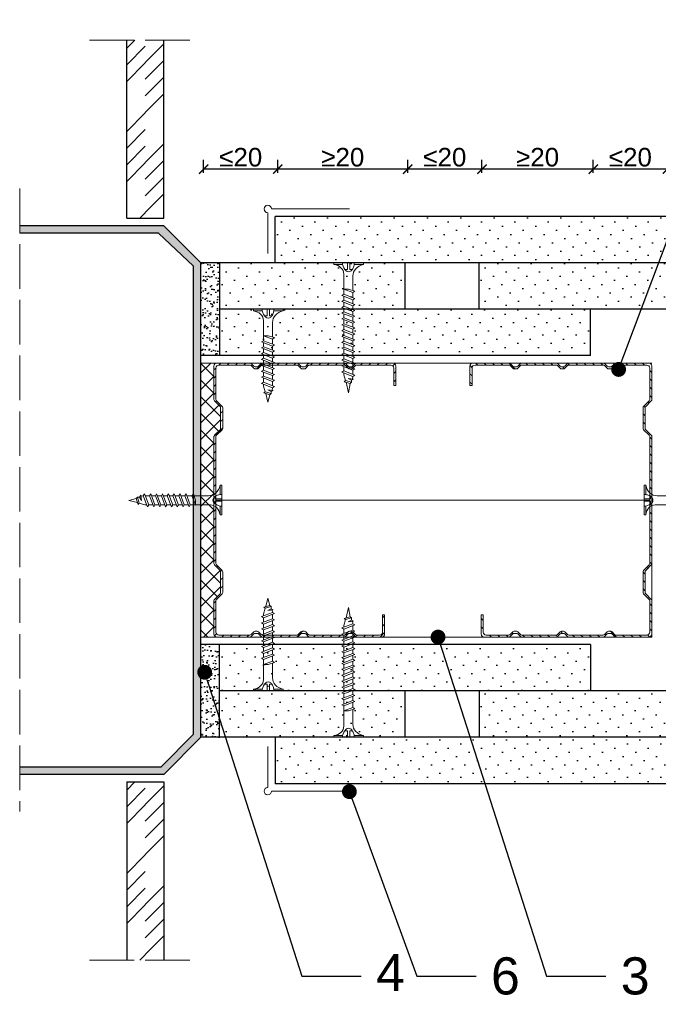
# Model space of a CAD drawing. Header units: millimetres. Extents: x 1801 to 2634, y 1067 to 1915.
# Tile 4 of 7: x 2311 to 2484, y 1201 to 1466. Entities that reach past the tile are written whole.
import ezdxf
from ezdxf import colors
from ezdxf.entities.mleader import LeaderData, LeaderLine
from ezdxf.math import Vec2, Vec3

# ---------------------------------------------------------------- set-up
doc = ezdxf.new("R2010")
doc.units = ezdxf.units.MM
doc.linetypes.add('ACAD_ISO02W100', pattern=[15, 12, -3])
for name, color, linetype, lineweight in [('_ISOVER WELNA', 7, 'BATTING', 9), ('_RIGIPS AKCESORIA', 7, 'Continuous', 18), ('_RIGIPS G-K', 7, 'Continuous', 25), ('_RIGIPS PROFIL', 7, 'Continuous', 18), ('KRESKOWANIE', 7, 'Continuous', 9), ('OPISY', 7, 'Continuous', 9), ('PRZERYWANA', 7, 'ACAD_ISO02W100', 9), ('WYMIARY', 7, 'Continuous', 25)]:
    doc.layers.add(name, color=color, linetype=linetype, lineweight=lineweight)
doc.styles.get("Standard").update_dxf_attribs({"font": 'arial.ttf'})
doc.linetypes.add('BATTING', pattern='A,0.00254,-2.54,[134,ltypeshp.shx,S=2.54,R=0,X=-2.54,Y=0],-5.08,[134,ltypeshp.shx,S=2.54,R=180,X=2.54,Y=0],-2.54', length=10.16254)
doc.dimstyles.new('ISO-25', dxfattribs={"dimtxt": 5, "dimasz": 2.5, "dimexe": 2.5, "dimexo": 0.625, "dimtad": 1, "dimtxsty": 'Standard', "dimblk": 'ARCHTICK', "dimcen": 2.5, "dimadec": 0, "dimazin": 0, "dimtfac": 1, "dimtmove": 0, "dimatfit": 3, "dimfxl": 1, "dimfxlon": 1, "dimarcsym": 0})

# ---------------------------------------------------------------- blocks, each defined once
blk = doc.blocks.new('CW 75 ULTRASTIL')
h = blk.add_hatch()
h.set_pattern_fill('ANSI31', color=256, scale=0.5, style=0)
h.paths.add_polyline_path([(106.07, 103.31, -0.414214), (106.87, 104.11), (115.19, 104.11, -0.198912), (115.55, 103.96), (116.25, 103.25, 0.198912), (116.61, 103.11), (117.19, 103.11, 0.198912), (117.55, 103.25), (118.25, 103.96, -0.198912), (118.61, 104.11), (127.89, 104.11, -0.198912), (128.25, 103.96), (128.95, 103.25, 0.198912), (129.31, 103.11), (129.89, 103.11, 0.198912), (130.25, 103.25), (130.95, 103.96, -0.198912), (131.31, 104.11), (140.59, 104.11, -0.198912), (140.95, 103.96), (141.65, 103.25, 0.198912), (142.01, 103.11), (142.59, 103.11, 0.198912), (142.95, 103.25), (143.65, 103.96, -0.198912), (144.01, 104.11), (153.17, 104.11, -0.414214), (153.97, 103.31), (153.97, 98.66), (154.52, 98.66), (154.52, 103.86, 0.414214), (153.72, 104.66), (144.01, 104.66, 0.198912), (143.65, 104.51), (142.95, 103.8, -0.198912), (142.59, 103.66), (142.01, 103.66, -0.198912), (141.65, 103.8), (140.95, 104.51, 0.198912), (140.59, 104.66), (131.31, 104.66, 0.198912), (130.95, 104.51), (130.25, 103.8, -0.198912), (129.89, 103.66), (129.31, 103.66, -0.198912), (128.95, 103.8), (128.25, 104.51, 0.198912), (127.89, 104.66), (118.61, 104.66, 0.198912), (118.25, 104.51), (117.55, 103.8, -0.198912), (117.19, 103.66), (116.61, 103.66, -0.198912), (116.25, 103.8), (115.55, 104.51, 0.198912), (115.19, 104.66), (106.32, 104.66, 0.414214), (105.52, 103.86), (105.52, 94.86, 0.198912), (105.67, 94.51), (107.17, 93, -0.198912), (107.32, 92.65), (107.32, 87.06, -0.198912), (107.17, 86.71), (105.67, 85.2, 0.198912), (105.52, 84.85), (105.52, 50.66, 0.198912), (105.67, 50.31), (107.17, 48.8, -0.198912), (107.32, 48.45), (107.32, 42.86, -0.198912), (107.17, 42.51), (105.67, 41, 0.198912), (105.52, 40.65), (105.52, 31.66, 0.414214), (106.32, 30.86), (115.19, 30.86, 0.198912), (115.55, 31), (116.25, 31.71, -0.198912), (116.61, 31.86), (117.19, 31.86, -0.198912), (117.55, 31.71), (118.25, 31, 0.198912), (118.61, 30.86), (127.89, 30.86, 0.198912), (128.25, 31), (128.95, 31.71, -0.198912), (129.31, 31.86), (129.89, 31.86, -0.198912), (130.25, 31.71), (130.95, 31, 0.198912), (131.31, 30.86), (140.59, 30.86, 0.198912), (140.95, 31), (141.65, 31.71, -0.198912), (142.01, 31.86), (142.59, 31.86, -0.198912), (142.95, 31.71), (143.65, 31, 0.198912), (144.01, 30.86), (150.72, 30.86, 0.414214), (151.52, 31.66), (151.52, 36.86), (150.97, 36.86), (150.97, 32.21, -0.414214), (150.17, 31.41), (144.01, 31.41, -0.198912), (143.65, 31.55), (142.95, 32.26, 0.198912), (142.59, 32.41), (142.01, 32.41, 0.198912), (141.65, 32.26), (140.95, 31.55, -0.198912), (140.59, 31.41), (131.31, 31.41, -0.198912), (130.95, 31.55), (130.25, 32.26, 0.198912), (129.89, 32.41), (129.31, 32.41, 0.198912), (128.95, 32.26), (128.25, 31.55, -0.198912), (127.89, 31.41), (118.61, 31.41, -0.198912), (118.25, 31.55), (117.55, 32.26, 0.198912), (117.19, 32.41), (116.61, 32.41, 0.198912), (116.25, 32.26), (115.55, 31.55, -0.198912), (115.19, 31.41), (106.87, 31.41, -0.414214), (106.07, 32.21), (106.07, 40.65, -0.198912), (106.22, 41), (107.72, 42.51, 0.198912), (107.87, 42.86), (107.87, 48.45, 0.198912), (107.72, 48.8), (106.22, 50.31, -0.198912), (106.07, 50.66), (106.07, 84.85, -0.198912), (106.22, 85.2), (107.72, 86.71, 0.198912), (107.87, 87.06), (107.87, 92.65, 0.198912), (107.72, 93), (106.22, 94.51, -0.198912), (106.07, 94.86)])
at = {"layer": '_RIGIPS PROFIL'}
for p, q in [((105.52, 103.86), (105.52, 94.86)), ((115.19, 104.66), (106.32, 104.66)), ((115.19, 104.11), (106.87, 104.11)), ((115.55, 104.51), (116.25, 103.8)), ((115.55, 103.96), (116.25, 103.25)), ((117.19, 103.66), (116.61, 103.66)), ((118.25, 104.51), (117.55, 103.8)), ((118.25, 103.96), (117.55, 103.25)), ((127.89, 104.66), (118.61, 104.66)), ((127.89, 104.11), (118.61, 104.11)), ((128.25, 104.51), (128.95, 103.8)), ((128.25, 103.96), (128.95, 103.25)), ((129.89, 103.66), (129.31, 103.66)), ((130.95, 104.51), (130.25, 103.8)), ((130.95, 103.96), (130.25, 103.25)), ((131.31, 104.66), (140.59, 104.66)), ((131.31, 104.11), (140.59, 104.11)), ((140.95, 104.51), (141.65, 103.8)), ((140.95, 103.96), (141.65, 103.25)), ((142.59, 103.66), (142.01, 103.66)), ((143.65, 104.51), (142.95, 103.8)), ((143.65, 103.96), (142.95, 103.25)), ((153.72, 104.66), (144.01, 104.66)), ((153.17, 104.11), (144.01, 104.11)), ((154.52, 98.66), (154.52, 103.86)), ((106.07, 103.31), (106.07, 94.86)), ((117.19, 103.11), (116.61, 103.11)), ((129.89, 103.11), (129.31, 103.11)), ((142.59, 103.11), (142.01, 103.11)), ((153.97, 98.66), (153.97, 103.31)), ((153.97, 98.66), (154.52, 98.66)), ((107.17, 93), (105.67, 94.51)), ((107.72, 93), (106.22, 94.51)), ((107.32, 92.65), (107.32, 87.06)), ((107.87, 92.65), (107.87, 87.06)), ((107.17, 86.71), (105.67, 85.2)), ((107.72, 86.71), (106.22, 85.2)), ((105.52, 84.85), (105.52, 50.66)), ((106.07, 84.85), (106.07, 50.66)), ((107.17, 48.8), (105.67, 50.31)), ((107.72, 48.8), (106.22, 50.31)), ((107.32, 42.86), (107.32, 48.45)), ((107.87, 42.86), (107.87, 48.45)), ((107.17, 42.51), (105.67, 41)), ((107.72, 42.51), (106.22, 41)), ((105.52, 31.66), (105.52, 40.65)), ((106.07, 32.21), (106.07, 40.65)), ((150.97, 36.86), (150.97, 32.21)), ((150.97, 36.86), (151.52, 36.86)), ((151.52, 36.86), (151.52, 31.66)), ((115.55, 31.55), (116.25, 32.26)), ((117.19, 32.41), (116.61, 32.41)), ((117.19, 31.86), (116.61, 31.86)), ((118.25, 31.55), (117.55, 32.26)), ((128.25, 31.55), (128.95, 32.26)), ((129.89, 32.41), (129.31, 32.41)), ((129.89, 31.86), (129.31, 31.86)), ((130.95, 31.55), (130.25, 32.26)), ((140.95, 31.55), (141.65, 32.26)), ((142.59, 32.41), (142.01, 32.41)), ((142.59, 31.86), (142.01, 31.86)), ((143.65, 31.55), (142.95, 32.26)), ((115.19, 30.86), (106.32, 30.86)), ((115.19, 31.41), (106.87, 31.41)), ((115.55, 31), (116.25, 31.71)), ((118.25, 31), (117.55, 31.71)), ((127.89, 31.41), (118.61, 31.41)), ((127.89, 30.86), (118.61, 30.86)), ((128.25, 31), (128.95, 31.71)), ((130.95, 31), (130.25, 31.71)), ((131.31, 31.41), (140.59, 31.41)), ((131.31, 30.86), (140.59, 30.86)), ((140.95, 31), (141.65, 31.71)), ((143.65, 31), (142.95, 31.71)), ((150.17, 31.41), (144.01, 31.41)), ((150.72, 30.86), (144.01, 30.86))]:
    blk.add_line(p, q, dxfattribs=at)
for centre, radius, start, end in [((106.32, 103.86), 0.8, 90, 180), ((106.87, 103.31), 0.8, 90, 180), ((115.19, 104.16), 0.5, 45, 90), ((115.19, 103.61), 0.5, 45, 90), ((116.61, 104.16), 0.5, 225, 270), ((117.19, 104.16), 0.5, 270, 315), ((118.61, 104.16), 0.5, 90, 135), ((118.61, 103.61), 0.5, 90, 135), ((127.89, 104.16), 0.5, 45, 90), ((127.89, 103.61), 0.5, 45, 90), ((129.31, 104.16), 0.5, 225, 270), ((129.89, 104.16), 0.5, 270, 315), ((131.31, 104.16), 0.5, 90, 135), ((131.31, 103.61), 0.5, 90, 135), ((140.59, 104.16), 0.5, 45, 90), ((140.59, 103.61), 0.5, 45, 90), ((142.01, 104.16), 0.5, 225, 270), ((142.59, 104.16), 0.5, 270, 315), ((144.01, 104.16), 0.5, 90, 135), ((144.01, 103.61), 0.5, 90, 135), ((153.17, 103.31), 0.8, 0, 90), ((153.72, 103.86), 0.8, 0, 90), ((116.61, 103.61), 0.5, 225, 270), ((117.19, 103.61), 0.5, 270, 315), ((129.31, 103.61), 0.5, 225, 270), ((129.89, 103.61), 0.5, 270, 315), ((142.01, 103.61), 0.5, 225, 270), ((142.59, 103.61), 0.5, 270, 315), ((106.02, 94.86), 0.5, 180, 225), ((106.57, 94.86), 0.5, 180, 225), ((106.82, 92.65), 0.5, 0, 45), ((107.37, 92.65), 0.5, 0, 45), ((106.02, 84.85), 0.5, 135, 180), ((106.57, 84.85), 0.5, 135, 180), ((106.82, 87.06), 0.5, 315, 0), ((107.37, 87.06), 0.5, 315, 0), ((106.02, 50.66), 0.5, 180, 225), ((106.57, 50.66), 0.5, 180, 225), ((106.82, 48.45), 0.5, 0, 45), ((107.37, 48.45), 0.5, 0, 45), ((106.82, 42.86), 0.5, 315, 0), ((107.37, 42.86), 0.5, 315, 0), ((106.02, 40.65), 0.5, 135, 180), ((106.57, 40.65), 0.5, 135, 180), ((106.87, 32.21), 0.8, 180, 270), ((116.61, 31.91), 0.5, 90, 135), ((116.61, 31.36), 0.5, 90, 135), ((117.19, 31.91), 0.5, 45, 90), ((117.19, 31.36), 0.5, 45, 90), ((129.31, 31.91), 0.5, 90, 135), ((129.31, 31.36), 0.5, 90, 135), ((129.89, 31.91), 0.5, 45, 90), ((129.89, 31.36), 0.5, 45, 90), ((142.01, 31.91), 0.5, 90, 135), ((142.01, 31.36), 0.5, 90, 135), ((142.59, 31.91), 0.5, 45, 90), ((142.59, 31.36), 0.5, 45, 90), ((150.17, 32.21), 0.8, 270, 0), ((106.32, 31.66), 0.8, 180, 270), ((115.19, 31.91), 0.5, 270, 315), ((115.19, 31.36), 0.5, 270, 315), ((118.61, 31.91), 0.5, 225, 270), ((118.61, 31.36), 0.5, 225, 270), ((127.89, 31.91), 0.5, 270, 315), ((127.89, 31.36), 0.5, 270, 315), ((131.31, 31.91), 0.5, 225, 270), ((131.31, 31.36), 0.5, 225, 270), ((140.59, 31.91), 0.5, 270, 315), ((140.59, 31.36), 0.5, 270, 315), ((144.01, 31.91), 0.5, 225, 270), ((144.01, 31.36), 0.5, 225, 270), ((150.72, 31.66), 0.8, 270, 0)]:
    blk.add_arc(centre, radius, start, end, dxfattribs=at)
blk = doc.blocks.new('TN 25')
at = {"layer": '_RIGIPS AKCESORIA'}
for p, q in [((0, -0.84), (0, 7.16)), ((0, 7.16), (0.46, 7.16)), ((0.46, 7.16), (0.46, 4.78)), ((0.46, 4.78), (0, 4.78)), ((0, 3.5), (1.77, 3.5)), ((0, 2.83), (1.77, 2.83)), ((1.77, 3.5), (1.77, 4.2)), ((1.77, 2.83), (1.77, 2.18)), ((3.02, 4.46), (8.47, 4.46)), ((7.12, 4.46), (7.12, 3.18)), ((8.03, 2.01), (7.12, 4.46)), ((7.12, 3.18), (7.65, 1.53)), ((8.47, 4.46), (8.79, 5)), ((9.61, 1.51), (8.47, 4.46)), ((8.79, 5), (9.93, 2.01)), ((9, 4.46), (10.1, 4.46)), ((10.1, 4.46), (10.41, 5)), ((11.23, 1.51), (10.1, 4.46)), ((10.41, 5), (11.56, 2.01)), ((10.62, 4.46), (11.67, 4.46)), ((11.67, 4.46), (11.99, 5)), ((12.81, 1.51), (11.67, 4.46)), ((11.99, 5), (13.14, 2.01)), ((12.2, 4.46), (13.21, 4.46)), ((13.21, 4.46), (13.52, 5)), ((14.34, 1.51), (13.21, 4.46)), ((13.52, 5), (14.67, 2.01)), ((13.73, 4.46), (14.8, 4.46)), ((14.8, 4.46), (15.12, 5)), ((15.94, 1.51), (14.8, 4.46)), ((15.12, 5), (16.26, 2.01)), ((15.33, 4.46), (16.42, 4.46)), ((16.42, 4.46), (16.73, 5)), ((17.55, 1.51), (16.42, 4.46)), ((16.73, 5), (17.88, 2.01)), ((16.94, 4.46), (17.99, 4.46)), ((17.99, 4.46), (18.31, 5)), ((19.13, 1.51), (17.99, 4.46)), ((18.31, 5), (19.45, 2.01)), ((18.52, 4.46), (19.68, 4.46)), ((19.68, 4.46), (20, 5)), ((20.82, 1.51), (19.68, 4.46)), ((20, 5), (21.14, 2.01)), ((20.21, 4.46), (20.7, 4.46)), ((20.7, 4.46), (22.28, 3.98)), ((21.85, 1.83), (21.67, 3.28)), ((21.67, 3.28), (22.14, 2.4)), ((22.28, 3.98), (22.56, 4.37)), ((22.7, 2.36), (22.28, 3.98)), ((22.56, 4.37), (23.03, 2.71)), ((23.03, 2.71), (22.7, 2.36)), ((22.71, 3.85), (25, 3.24)), ((25, 3.24), (23.03, 2.71)), ((0.46, 1.64), (0, 1.64)), ((0.46, -0.84), (0.46, 1.64)), ((7.49, 2.01), (3.55, 2.01)), ((7.65, 1.53), (8.03, 2.01)), ((9.41, 2.01), (8.03, 2.01)), ((9.93, 2.01), (9.61, 1.51)), ((11.04, 2.01), (9.93, 2.01)), ((11.56, 2.01), (11.23, 1.51)), ((12.61, 2.01), (11.56, 2.01)), ((13.14, 2.01), (12.81, 1.51)), ((14.15, 2.01), (13.14, 2.01)), ((14.67, 2.01), (14.34, 1.51)), ((15.74, 2.01), (14.67, 2.01)), ((16.26, 2.01), (15.94, 1.51)), ((17.36, 2.01), (16.26, 2.01)), ((17.88, 2.01), (17.55, 1.51)), ((18.93, 2.01), (17.88, 2.01)), ((19.45, 2.01), (19.13, 1.51)), ((19.45, 2.01), (20.62, 2.01)), ((21.14, 2.01), (20.82, 1.51)), ((21.14, 2.01), (21.81, 2.12)), ((22.14, 2.4), (21.85, 1.83)), ((22.7, 2.36), (22.14, 2.4)), ((0, -0.84), (0.46, -0.84))]:
    blk.add_line(p, q, dxfattribs=at)
for centre, major_axis, ratio, start_param, end_param in [((3.09, 7.67), (0.17, 3.2), 0.826134, 1.773653, 3.180586), ((-0.04, 0.9), (0, 3.93), 0.848176, -0.720942, -0.151112), ((1.66, 3.18), (0, 0.895), 0.848176, -1.552777, -0.720942), ((1.66, 3.18), (0, 0.895), 0.848176, 3.862535, 4.730408), ((3.37, -1.57), (0.28, 3.57), 0.832181, 0.035984, 1.430787), ((-2.73, 15.91), (0, 14.76), 0.848176, 3.399396, 3.475072), ((0.59, 4.62), (0, 2.81), 0.848176, 3.475072, 3.862535)]:
    blk.add_ellipse(centre, major_axis=major_axis, ratio=ratio, start_param=start_param, end_param=end_param, dxfattribs=at)
blk = doc.blocks.new('polnaroznik')
at = {"layer": '_RIGIPS AKCESORIA'}
for p, q in [((430.5, 56.15), (451.5, 56.15)), ((429.5, 44.15), (429.5, 55.15))]:
    blk.add_line(p, q, dxfattribs=at)
blk.add_arc((429.5, 56.15), 1, 0, 270, dxfattribs=at)
blk = doc.blocks.new('TN 35')
at = {"layer": '_RIGIPS AKCESORIA'}
for p, q in [((0, -0.84), (0, 7.16)), ((0, 7.16), (0.46, 7.16)), ((0.46, 7.16), (0.46, 4.78)), ((0.46, 4.78), (0, 4.78)), ((0, 3.5), (1.77, 3.5)), ((0, 2.83), (1.77, 2.83)), ((1.77, 3.5), (1.77, 4.2)), ((1.77, 2.83), (1.77, 2.18)), ((3.02, 4.46), (8.47, 4.46)), ((7.12, 4.46), (7.12, 3.18)), ((8.03, 2.01), (7.12, 4.46)), ((7.12, 3.18), (7.65, 1.53)), ((8.47, 4.46), (8.79, 5)), ((9.61, 1.51), (8.47, 4.46)), ((8.79, 5), (9.93, 2.01)), ((9, 4.46), (10.1, 4.46)), ((10.1, 4.46), (10.41, 5)), ((11.23, 1.51), (10.1, 4.46)), ((10.41, 5), (11.56, 2.01)), ((10.62, 4.46), (11.67, 4.46)), ((11.67, 4.46), (11.99, 5)), ((12.81, 1.51), (11.67, 4.46)), ((11.99, 5), (13.14, 2.01)), ((12.2, 4.46), (13.21, 4.46)), ((13.21, 4.46), (13.52, 5)), ((14.34, 1.51), (13.21, 4.46)), ((13.52, 5), (14.67, 2.01)), ((13.73, 4.46), (14.8, 4.46)), ((14.8, 4.46), (15.12, 5)), ((15.94, 1.51), (14.8, 4.46)), ((15.12, 5), (16.26, 2.01)), ((15.33, 4.46), (16.42, 4.46)), ((16.42, 4.46), (16.73, 5)), ((17.55, 1.51), (16.42, 4.46)), ((16.73, 5), (17.88, 2.01)), ((16.94, 4.46), (17.99, 4.46)), ((17.99, 4.46), (18.31, 5)), ((19.13, 1.51), (17.99, 4.46)), ((18.31, 5), (19.45, 2.01)), ((18.52, 4.46), (19.57, 4.46)), ((19.57, 4.46), (19.88, 5)), ((20.7, 1.51), (19.57, 4.46)), ((19.88, 5), (21.03, 2.01)), ((20.09, 4.46), (21.14, 4.46)), ((21.14, 4.46), (21.46, 5)), ((22.28, 1.51), (21.14, 4.46)), ((21.46, 5), (22.6, 2.01)), ((21.67, 4.46), (22.72, 4.46)), ((22.72, 4.46), (23.03, 5)), ((23.85, 1.51), (22.72, 4.46)), ((23.03, 5), (24.18, 2.01)), ((23.24, 4.46), (24.29, 4.46)), ((24.29, 4.46), (24.61, 5)), ((25.43, 1.51), (24.29, 4.46)), ((24.61, 5), (25.75, 2.01)), ((24.81, 4.46), (25.87, 4.46)), ((25.87, 4.46), (26.18, 5)), ((27, 1.51), (25.87, 4.46)), ((26.18, 5), (27.33, 2.01)), ((26.39, 4.46), (27.44, 4.46)), ((27.44, 4.46), (27.76, 5)), ((28.58, 1.51), (27.44, 4.46)), ((27.76, 5), (28.9, 2.01)), ((27.96, 4.46), (29.13, 4.46)), ((29.13, 4.46), (29.45, 5)), ((30.27, 1.51), (29.13, 4.46)), ((29.45, 5), (30.59, 2.01)), ((29.65, 4.46), (30.15, 4.46)), ((30.15, 4.46), (31.73, 3.98)), ((31.3, 1.83), (31.12, 3.28)), ((31.12, 3.28), (31.59, 2.4)), ((31.73, 3.98), (32.01, 4.37)), ((32.15, 2.36), (31.73, 3.98)), ((32.01, 4.37), (32.48, 2.71)), ((32.48, 2.71), (32.15, 2.36)), ((32.16, 3.85), (35, 3.24)), ((35, 3.24), (32.48, 2.71)), ((0.46, 1.64), (0, 1.64)), ((0.46, -0.84), (0.46, 1.64)), ((7.49, 2.01), (3.55, 2.01)), ((7.65, 1.53), (8.03, 2.01)), ((9.41, 2.01), (8.03, 2.01)), ((9.93, 2.01), (9.61, 1.51)), ((11.04, 2.01), (9.93, 2.01)), ((11.56, 2.01), (11.23, 1.51)), ((12.61, 2.01), (11.56, 2.01)), ((13.14, 2.01), (12.81, 1.51)), ((14.15, 2.01), (13.14, 2.01)), ((14.67, 2.01), (14.34, 1.51)), ((15.74, 2.01), (14.67, 2.01)), ((16.26, 2.01), (15.94, 1.51)), ((17.36, 2.01), (16.26, 2.01)), ((17.88, 2.01), (17.55, 1.51)), ((18.93, 2.01), (17.84, 2.01)), ((19.45, 2.01), (19.13, 1.51)), ((20.51, 2.01), (19.41, 2.01)), ((21.03, 2.01), (20.7, 1.51)), ((22.08, 2.01), (20.99, 2.01)), ((22.6, 2.01), (22.28, 1.51)), ((23.66, 2.01), (22.56, 2.01)), ((24.18, 2.01), (23.85, 1.51)), ((25.23, 2.01), (24.14, 2.01)), ((25.75, 2.01), (25.43, 1.51)), ((26.81, 2.01), (25.71, 2.01)), ((27.33, 2.01), (27, 1.51)), ((28.38, 2.01), (27.33, 2.01)), ((28.9, 2.01), (28.58, 1.51)), ((28.9, 2.01), (30.07, 2.01)), ((30.59, 2.01), (30.27, 1.51)), ((30.59, 2.01), (31.26, 2.12)), ((31.59, 2.4), (31.3, 1.83)), ((32.15, 2.36), (31.59, 2.4)), ((0, -0.84), (0.46, -0.84))]:
    blk.add_line(p, q, dxfattribs=at)
for centre, major_axis, ratio, start_param, end_param in [((3.09, 7.67), (0.17, 3.2), 0.826134, 1.773653, 3.180586), ((-0.04, 0.9), (0, 3.93), 0.848176, -0.720942, -0.151112), ((1.66, 3.18), (0, 0.895), 0.848176, -1.552777, -0.720942), ((1.66, 3.18), (0, 0.895), 0.848176, 3.862535, 4.730408), ((3.37, -1.57), (0.28, 3.57), 0.832181, 0.035984, 1.430787), ((-2.73, 15.91), (0, 14.76), 0.848176, 3.399396, 3.475072), ((0.59, 4.62), (0, 2.81), 0.848176, 3.475072, 3.862535)]:
    blk.add_ellipse(centre, major_axis=major_axis, ratio=ratio, start_param=start_param, end_param=end_param, dxfattribs=at)
blk = doc.blocks.new('_Dot')
at = {"color": 0, "linetype": 'ByBlock', "lineweight": -2}
blk.add_line((-0.5, 0), (-1, 0), dxfattribs=at)
at = {"color": 0, "linetype": 'ByBlock', "const_width": 0.5}
blk.add_lwpolyline([(-0.25, 0, 1), (0.25, 0, 1)], format="xyb", close=True, dxfattribs=at)
blk = doc.blocks.new('_ArchTick')
at = {"color": 0, "linetype": 'ByBlock', "const_width": 0.15}
blk.add_lwpolyline([(-0.5, -0.5), (0.5, 0.5)], dxfattribs=at)
blk = doc.blocks.new('*D32')
at = {"layer": 'Defpoints', "color": 0, "transparency": 16777216}
for p in [(2360.99, 1425.53), (2360.99, 1380.43), (2380.99, 1380.43)]:
    blk.add_point(p, dxfattribs=at)
at = {"layer": 'WYMIARY', "color": 0, "lineweight": -2, "transparency": 16777216}
for p, q in [((2360.99, 1424.53), (2360.99, 1428.03)), ((2380.99, 1424.53), (2380.99, 1428.03)), ((2380.99, 1425.53), (2360.99, 1425.53))]:
    blk.add_line(p, q, dxfattribs=at)
at = {"layer": 'WYMIARY', "color": 0, "lineweight": -2, "transparency": 16777216, "xscale": 2.5, "yscale": 2.5, "zscale": 2.5, "rotation": 180}
blk.add_blockref('_ArchTick', (2360.99, 1425.53), dxfattribs=at)
at = {"layer": 'WYMIARY', "color": 0, "lineweight": -2, "transparency": 16777216, "xscale": 2.5, "yscale": 2.5, "zscale": 2.5}
blk.add_blockref('_ArchTick', (2380.99, 1425.53), dxfattribs=at)
at = {"layer": 'WYMIARY', "color": 0, "transparency": 16777216, "insert": (2370.99, 1428.71), "char_height": 5, "attachment_point": 5}
blk.add_mtext('≤20', dxfattribs=at)
blk = doc.blocks.new('*D33')
at = {"layer": 'Defpoints', "color": 0, "transparency": 16777216}
for p in [(2465.99, 1425.53), (2465.99, 1378.43), (2485.99, 1378.43)]:
    blk.add_point(p, dxfattribs=at)
at = {"layer": 'WYMIARY', "color": 0, "lineweight": -2, "transparency": 16777216}
for p, q in [((2465.99, 1424.53), (2465.99, 1428.03)), ((2485.99, 1424.53), (2485.99, 1428.03)), ((2485.99, 1425.53), (2465.99, 1425.53))]:
    blk.add_line(p, q, dxfattribs=at)
at = {"layer": 'WYMIARY', "color": 0, "lineweight": -2, "transparency": 16777216, "xscale": 2.5, "yscale": 2.5, "zscale": 2.5, "rotation": 180}
blk.add_blockref('_ArchTick', (2465.99, 1425.53), dxfattribs=at)
at = {"layer": 'WYMIARY', "color": 0, "lineweight": -2, "transparency": 16777216, "xscale": 2.5, "yscale": 2.5, "zscale": 2.5}
blk.add_blockref('_ArchTick', (2485.99, 1425.53), dxfattribs=at)
at = {"layer": 'WYMIARY', "color": 0, "transparency": 16777216, "insert": (2475.99, 1428.71), "char_height": 5, "attachment_point": 5}
blk.add_mtext('≤20', dxfattribs=at)
blk = doc.blocks.new('*D34')
at = {"layer": 'Defpoints', "color": 0, "transparency": 16777216}
for p in [(2380.99, 1425.53), (2380.99, 1399.63), (2415.99, 1387.13)]:
    blk.add_point(p, dxfattribs=at)
at = {"layer": 'WYMIARY', "color": 0, "lineweight": -2, "transparency": 16777216}
for p, q in [((2380.99, 1424.53), (2380.99, 1428.03)), ((2415.99, 1424.53), (2415.99, 1428.03)), ((2415.99, 1425.53), (2380.99, 1425.53))]:
    blk.add_line(p, q, dxfattribs=at)
at = {"layer": 'WYMIARY', "color": 0, "lineweight": -2, "transparency": 16777216, "xscale": 2.5, "yscale": 2.5, "zscale": 2.5, "rotation": 180}
blk.add_blockref('_ArchTick', (2380.99, 1425.53), dxfattribs=at)
at = {"layer": 'WYMIARY', "color": 0, "lineweight": -2, "transparency": 16777216, "xscale": 2.5, "yscale": 2.5, "zscale": 2.5}
blk.add_blockref('_ArchTick', (2415.99, 1425.53), dxfattribs=at)
at = {"layer": 'WYMIARY', "color": 0, "transparency": 16777216, "insert": (2398.49, 1428.71), "char_height": 5, "attachment_point": 5}
blk.add_mtext('≥20', dxfattribs=at)
blk = doc.blocks.new('*D35')
at = {"layer": 'Defpoints', "color": 0, "transparency": 16777216}
for p in [(2415.99, 1425.53), (2415.99, 1387.13), (2435.99, 1387.13)]:
    blk.add_point(p, dxfattribs=at)
at = {"layer": 'WYMIARY', "color": 0, "lineweight": -2, "transparency": 16777216}
for p, q in [((2415.99, 1424.53), (2415.99, 1428.03)), ((2435.99, 1424.53), (2435.99, 1428.03)), ((2435.99, 1425.53), (2415.99, 1425.53))]:
    blk.add_line(p, q, dxfattribs=at)
at = {"layer": 'WYMIARY', "color": 0, "lineweight": -2, "transparency": 16777216, "xscale": 2.5, "yscale": 2.5, "zscale": 2.5, "rotation": 180}
blk.add_blockref('_ArchTick', (2415.99, 1425.53), dxfattribs=at)
at = {"layer": 'WYMIARY', "color": 0, "lineweight": -2, "transparency": 16777216, "xscale": 2.5, "yscale": 2.5, "zscale": 2.5}
blk.add_blockref('_ArchTick', (2435.99, 1425.53), dxfattribs=at)
at = {"layer": 'WYMIARY', "color": 0, "transparency": 16777216, "insert": (2425.99, 1428.71), "char_height": 5, "attachment_point": 5}
blk.add_mtext('≤20', dxfattribs=at)
blk = doc.blocks.new('*D36')
at = {"layer": 'Defpoints', "color": 0, "transparency": 16777216}
for p in [(2435.99, 1425.53), (2435.99, 1399.63), (2465.99, 1387.13)]:
    blk.add_point(p, dxfattribs=at)
at = {"layer": 'WYMIARY', "color": 0, "lineweight": -2, "transparency": 16777216}
for p, q in [((2435.99, 1424.53), (2435.99, 1428.03)), ((2465.99, 1424.53), (2465.99, 1428.03)), ((2465.99, 1425.53), (2435.99, 1425.53))]:
    blk.add_line(p, q, dxfattribs=at)
at = {"layer": 'WYMIARY', "color": 0, "lineweight": -2, "transparency": 16777216, "xscale": 2.5, "yscale": 2.5, "zscale": 2.5, "rotation": 180}
blk.add_blockref('_ArchTick', (2435.99, 1425.53), dxfattribs=at)
at = {"layer": 'WYMIARY', "color": 0, "lineweight": -2, "transparency": 16777216, "xscale": 2.5, "yscale": 2.5, "zscale": 2.5}
blk.add_blockref('_ArchTick', (2465.99, 1425.53), dxfattribs=at)
at = {"layer": 'WYMIARY', "color": 0, "transparency": 16777216, "insert": (2450.99, 1428.71), "char_height": 5, "attachment_point": 5}
blk.add_mtext('≥20', dxfattribs=at)

msp = doc.modelspace()

# ---------------------------------------------------------------- hatches: boundary and pattern name
at = {"layer": '_RIGIPS G-K'}
h = msp.add_hatch(dxfattribs=at)
h.set_pattern_fill('ANSI34', color=256)
h.set_pattern_definition([(45, (566.144, -95.982), (-13.47038, 13.47038), []), (45, (570.634, -95.982), (-13.47038, 13.47038), []), (45, (575.124, -95.982), (-13.47038, 13.47038), []), (45, (579.614, -95.982), (-13.47038, 13.47038), [])])
h.paths.add_polyline_path([(2345.272, 1460.293), (2340.272, 1460.293), (2340.272, 1412.293), (2345.272, 1412.293)])
h = msp.add_hatch(dxfattribs=at)
h.set_pattern_fill('ANSI34', color=256)
h.set_pattern_definition([(45, (566.144, -82.393), (-13.47038, 13.47038), []), (45, (570.634, -82.393), (-13.47038, 13.47038), []), (45, (575.124, -82.393), (-13.47038, 13.47038), []), (45, (579.614, -82.393), (-13.47038, 13.47038), [])])
h.paths.add_polyline_path([(2350.272, 1460.293), (2345.272, 1460.293), (2345.272, 1412.293), (2350.272, 1412.293)])
h = msp.add_hatch(dxfattribs=at)
h.set_pattern_fill('DOTS', color=256, scale=2, angle=-45, style=0)
h.set_pattern_definition([(315, (-6e-12, -436.373), (3.367596, 1.122532), [0, -3.175])])
h.paths.add_polyline_path([(2605.626, 1412.793), (2380.272, 1412.793), (2380.272, 1400.293), (2605.626, 1400.293)])
h = msp.add_hatch(color=256, dxfattribs=at)
h.dxf.hatch_style = 1
h.paths.add_polyline_path([(2360.272, 1400.293), (2350.272, 1410.293), (2311.419, 1410.293), (2311.419, 1408.293), (2348.858, 1408.293), (2358.272, 1399.43), (2358.272, 1273.321), (2349.444, 1264.493), (2311.419, 1264.493), (2311.419, 1262.493), (2350.272, 1262.493), (2360.272, 1272.493)])
h = msp.add_hatch(dxfattribs=at)
h.set_pattern_fill('AR-SAND', color=256, scale=0.05, style=0)
h.set_pattern_definition([(322.5, (345.7356, 2490.6768), (-0.0800016, -2.4470662), [0, -1.9304, 0, -2.159, 0, -2.06375]), (352.5, (345.7356, 2490.6768), (2.2476164, -3.5841255), [0, -1.0414, 0, -1.7399, 0, -0.66675]), (32.5, (344.1735, 2490.6768), (3.9549619, -0.007186), [0, -0.635, 0, -2.286, 0, -2.9845]), (42.5, (344.1735, 2490.6768), (3.8177823, -1.1146466), [0, -0.3175, 0, -1.4986, 0, -1.7145])])
h.paths.add_polyline_path([(2360.272, 1375.293), (2365.272, 1375.293), (2365.272, 1400.293), (2360.272, 1400.293)])
h = msp.add_hatch(dxfattribs=at)
h.set_pattern_fill('DOTS', color=256, scale=2, angle=-45, style=0)
h.set_pattern_definition([(315, (453.144, -186.0344), (3.367596, 1.122532), [0, -3.175])])
h.paths.add_polyline_path([(2415.272, 1400.293), (2363.772, 1400.293), (2363.772, 1387.793), (2415.272, 1387.793)])
h = msp.add_hatch(dxfattribs=at)
h.set_pattern_fill('DOTS', color=256, scale=2, angle=-45, style=0)
h.set_pattern_definition([(315, (537.565, -186.0344), (3.367596, 1.122532), [0, -3.175])])
h.paths.add_polyline_path([(2605.626, 1400.293), (2435.272, 1400.293), (2435.272, 1387.793), (2605.626, 1387.793)])
h = msp.add_hatch(dxfattribs=at)
h.set_pattern_fill('DOTS', color=256, scale=2, angle=-45, style=0)
h.set_pattern_definition([(315, (453.144, -198.5344), (3.367596, 1.122532), [0, -3.175])])
h.paths.add_polyline_path([(2465.272, 1387.793), (2365.272, 1387.793), (2365.272, 1375.293), (2465.272, 1375.293)])
h = msp.add_hatch(dxfattribs=at)
h.set_pattern_fill('AR-SAND', color=256, scale=0.05, style=0)
h.set_pattern_definition([(322.5, (345.7356, 2465.6768), (-0.0800016, -2.4470662), [0, -1.9304, 0, -2.159, 0, -2.06375]), (352.5, (345.7356, 2465.6768), (2.2476164, -3.5841255), [0, -1.0414, 0, -1.7399, 0, -0.66675]), (32.5, (344.1735, 2465.6768), (3.9549619, -0.007186), [0, -0.635, 0, -2.286, 0, -2.9845]), (42.5, (344.1735, 2465.6768), (3.8177823, -1.1146466), [0, -0.3175, 0, -1.4986, 0, -1.7145])])
h.paths.add_polyline_path([(2360.272, 1297.493), (2365.272, 1297.493), (2365.272, 1272.493), (2360.272, 1272.493)])
h = msp.add_hatch(dxfattribs=at)
h.set_pattern_fill('DOTS', color=256, scale=2, angle=-45, style=0)
h.set_pattern_definition([(315, (453.144, -223.5344), (3.367596, 1.122532), [0, -3.175])])
h.paths.add_polyline_path([(2465.272, 1284.993), (2365.272, 1284.993), (2365.272, 1297.493), (2465.272, 1297.493)])
h = msp.add_hatch(dxfattribs=at)
h.set_pattern_fill('DOTS', color=256, scale=2, angle=-45, style=0)
h.set_pattern_definition([(315, (453.144, -211.0344), (3.367596, 1.122532), [0, -3.175])])
h.paths.add_polyline_path([(2415.272, 1272.493), (2363.772, 1272.493), (2363.772, 1284.993), (2415.272, 1284.993)])
h = msp.add_hatch(dxfattribs=at)
h.set_pattern_fill('DOTS', color=256, scale=2, angle=-45, style=0)
h.set_pattern_definition([(315, (537.565, -211.0344), (3.367596, 1.122532), [0, -3.175])])
h.paths.add_polyline_path([(2605.626, 1272.493), (2435.272, 1272.493), (2435.272, 1284.993), (2605.626, 1284.993)])
h = msp.add_hatch(dxfattribs=at)
h.set_pattern_fill('DOTS', color=256, scale=2, angle=-45, style=0)
h.set_pattern_definition([(315, (7e-13, -461.373), (3.367596, 1.122532), [0, -3.175])])
h.paths.add_polyline_path([(2605.626, 1259.993), (2380.272, 1259.993), (2380.272, 1272.493), (2605.626, 1272.493)])
h = msp.add_hatch(dxfattribs=at)
h.set_pattern_fill('ANSI34', color=256)
h.set_pattern_definition([(45, (566.144, -295.817), (-13.47038, 13.47038), []), (45, (570.634, -295.817), (-13.47038, 13.47038), []), (45, (575.124, -295.817), (-13.47038, 13.47038), []), (45, (579.614, -295.817), (-13.47038, 13.47038), [])])
h.paths.add_polyline_path([(2345.272, 1260.459), (2340.272, 1260.459), (2340.272, 1212.459), (2345.272, 1212.459)])
h = msp.add_hatch(dxfattribs=at)
h.set_pattern_fill('ANSI34', color=256)
h.set_pattern_definition([(45, (566.144, -282.227), (-13.47038, 13.47038), []), (45, (570.634, -282.227), (-13.47038, 13.47038), []), (45, (575.124, -282.227), (-13.47038, 13.47038), []), (45, (579.614, -282.227), (-13.47038, 13.47038), [])])
h.paths.add_polyline_path([(2350.272, 1260.459), (2345.272, 1260.459), (2345.272, 1212.459), (2350.272, 1212.459)])
at = {"layer": 'KRESKOWANIE'}
h = msp.add_hatch(dxfattribs=at)
h.set_pattern_fill('ANSI37', color=256, style=0)
h.set_pattern_definition([(45, (415.069, 296.5092), (-2.245064, 2.245064), []), (135, (415.069, 296.5092), (-2.245064, -2.245064), [])])
h.paths.add_polyline_path([(2363.772, 1353.486, -0.1989124), (2363.919, 1353.839), (2365.426, 1355.347, 0.1989124), (2365.572, 1355.7), (2365.572, 1361.286, 0.1989124), (2365.426, 1361.639), (2363.919, 1363.147, -0.1989124), (2363.772, 1363.5), (2363.772, 1372.493, -0.4142136), (2364.572, 1373.293), (2360.272, 1373.293), (2360.272, 1299.493), (2364.572, 1299.493, -0.4142136), (2363.772, 1300.293), (2363.772, 1309.286, -0.1989124), (2363.919, 1309.639), (2365.426, 1311.147, 0.1989124), (2365.572, 1311.5), (2365.572, 1317.086, 0.1989124), (2365.426, 1317.439), (2363.919, 1318.947, -0.1989124), (2363.772, 1319.3)])

# ---------------------------------------------------------------- linework, layer by layer
for p, q in [((2340.272, 1412.293), (2340.272, 1460.293)), ((2350.272, 1412.293), (2350.272, 1460.293)), ((2340.272, 1412.293), (2350.272, 1412.293)), ((2360.272, 1272.493), (2360.272, 1400.293)), ((2358.272, 1273.321), (2358.272, 1399.43)), ((2340.272, 1260.459), (2340.272, 1212.459)), ((2340.272, 1260.459), (2350.272, 1260.459)), ((2350.272, 1260.459), (2350.272, 1212.459))]:
    msp.add_line(p, q)
at = {"layer": '_ISOVER WELNA', "ltscale": 3.6}
msp.add_line((2481.222, 1336.393), (2364.322, 1336.393), dxfattribs=at)
at = {"layer": '_RIGIPS G-K'}
for p, q in [((2605.626, 1412.793), (2380.272, 1412.793)), ((2380.272, 1400.293), (2380.272, 1412.793)), ((2350.272, 1410.293), (2311.419, 1410.293)), ((2348.858, 1408.293), (2311.419, 1408.293)), ((2348.858, 1408.293), (2358.272, 1399.43)), ((2350.272, 1410.293), (2360.272, 1400.293)), ((2605.626, 1400.293), (2360.272, 1400.293)), ((2365.272, 1400.293), (2365.272, 1375.293)), ((2415.272, 1387.793), (2415.272, 1400.293)), ((2435.272, 1387.793), (2435.272, 1400.293)), ((2605.626, 1387.793), (2365.272, 1387.793)), ((2465.272, 1375.293), (2465.272, 1387.793)), ((2465.272, 1375.293), (2360.272, 1375.293)), ((2465.272, 1297.493), (2360.272, 1297.493)), ((2365.272, 1272.493), (2365.272, 1297.493)), ((2465.272, 1297.493), (2465.272, 1284.993)), ((2605.626, 1284.993), (2365.272, 1284.993)), ((2415.272, 1272.493), (2415.272, 1284.993)), ((2435.272, 1284.993), (2435.272, 1272.493)), ((2358.272, 1273.321), (2349.444, 1264.493)), ((2360.272, 1272.493), (2350.272, 1262.493)), ((2605.626, 1272.493), (2360.272, 1272.493)), ((2380.272, 1272.493), (2380.272, 1259.993)), ((2349.444, 1264.493), (2311.419, 1264.493)), ((2350.272, 1262.493), (2311.419, 1262.493)), ((2605.626, 1259.993), (2380.272, 1259.993))]:
    msp.add_line(p, q, dxfattribs=at)
at = {"layer": '_RIGIPS PROFIL'}
for p, q in [((2360.272, 1373.293), (2481.772, 1373.293)), ((2481.772, 1299.493), (2481.772, 1348.293)), ((2360.272, 1299.493), (2481.772, 1299.493))]:
    msp.add_line(p, q, dxfattribs=at)
at = {"layer": 'PRZERYWANA'}
for p, q in [((2330.272, 1460.293), (2360.272, 1460.293)), ((2311.419, 1420.293), (2311.419, 1252.493)), ((2311.419, 1420.293), (2311.419, 1252.493)), ((2330.272, 1212.459), (2360.272, 1212.459))]:
    msp.add_line(p, q, dxfattribs=at)

# ---------------------------------------------------------------- block references
at = {"layer": '_RIGIPS AKCESORIA'}
msp.add_blockref('polnaroznik', (1948.771, 1358.643), dxfattribs=at)
at = {"layer": '_RIGIPS AKCESORIA', "xscale": -1}
for name, p, rotation in [('TN 35', (2403.233, 1400.293), 90), ('TN 25', (2381.574, 1387.793), 90), ('TN 25', (2479.67, 1339.558), 180), ('polnaroznik', (1948.771, 1314.143), 180)]:
    msp.add_blockref(name, p, dxfattribs=dict(at, rotation=rotation))
at = {"layer": '_RIGIPS AKCESORIA'}
for name, p, rotation in [('TN 25', (2365.875, 1339.558), 180), ('TN 25', (2381.574, 1284.993), 90), ('TN 35', (2403.233, 1272.493), 90)]:
    msp.add_blockref(name, p, dxfattribs=dict(at, rotation=rotation))
at = {"layer": '_RIGIPS PROFIL'}
msp.add_blockref('CW 75 ULTRASTIL', (2258.252, 1268.636), dxfattribs=at)
at = {"layer": '_RIGIPS PROFIL', "xscale": -1}
msp.add_blockref('CW 75 ULTRASTIL', (2587.292, 1268.636), dxfattribs=at)

# ---------------------------------------------------------------- dimensions: what is measured, and where the dimension line sits
at = {"layer": 'WYMIARY'}
for base, p1, p2, picture, middle in [((2360.993, 1425.529), (2380.993, 1380.43), (2360.993, 1380.43), '*D32', (2370.993, 1428.707)), ((2415.993, 1425.529), (2435.993, 1387.13), (2415.993, 1387.13), '*D35', (2425.993, 1428.707)), ((2465.993, 1425.529), (2485.993, 1378.43), (2465.993, 1378.43), '*D33', (2475.993, 1428.707))]:
    dim = msp.add_linear_dim(base=base, p1=p1, p2=p2, text='≤20', dimstyle='ISO-25', dxfattribs=at)
    dim.commit()
    dim.dimension.update_dxf_attribs({"geometry": picture, "text_midpoint": middle})
for base, p1, p2, picture, middle in [((2380.993, 1425.529), (2415.993, 1387.13), (2380.993, 1399.63), '*D34', (2398.493, 1428.707)), ((2435.993, 1425.529), (2465.993, 1387.13), (2435.993, 1399.63), '*D36', (2450.993, 1428.707))]:
    dim = msp.add_linear_dim(base=base, p1=p1, p2=p2, text='≥20', dimstyle='ISO-25', override={"dimtad": 3, "dimtmove": 2}, dxfattribs=at)
    dim.commit()
    dim.dimension.update_dxf_attribs({"geometry": picture, "text_midpoint": middle})

# ---------------------------------------------------------------- leaders
at = {"layer": 'OPISY'}
ml = msp.add_multileader_mtext('Standard', dxfattribs=at)
ml.set_content('2', color=256)
ml.set_leader_properties()
ml.set_arrow_properties(name='DOT')
ml.build(insert=Vec2(0, 0))
ctx = ml.context
ctx.base_point, ctx.char_height, ctx.landing_gap_size, ctx.plane_origin = Vec3(2521.879, 1459.602), 10, 4, Vec3(2329.29, 1603.262)
notes = []
notes.append((ctx, [(0, (1, 1, 0), (2505.879, 1459.602), (1, 0), 16, [(0, [(2472.82, 1371.58)], 0, [])])]))
ctx.mtext.insert, ctx.mtext.flow_direction = Vec3(2525.879, 1465.602), 5
ml = msp.add_multileader_mtext('Standard', dxfattribs=at)
ml.set_content('3', color=256)
ml.set_leader_properties()
ml.set_arrow_properties(name='DOT')
ml.build(insert=Vec2(0, 0))
ctx = ml.context
ctx.base_point, ctx.char_height, ctx.landing_gap_size, ctx.plane_origin = Vec3(2469.401, 1208.145), 10, 4, Vec3(2276.812, 1064.486)
notes.append((ctx, [(0, (1, 1, 0), (2453.401, 1208.145), (1, 0), 16, [(0, [(2424.159, 1299.493)], 0, [])])]))
ctx.mtext.insert, ctx.mtext.flow_direction = Vec3(2473.401, 1213.234), 5
ml = msp.add_multileader_mtext('Standard', dxfattribs=at)
ml.set_content('4', color=256)
ml.set_leader_properties()
ml.set_arrow_properties(name='DOT')
ml.build(insert=Vec2(0, 0))
ctx = ml.context
ctx.base_point, ctx.char_height, ctx.landing_gap_size, ctx.plane_origin = Vec3(2403.479, 1208.145), 10, 4, Vec3(2210.89, 1064.486)
notes.append((ctx, [(0, (1, 1, 0), (2387.479, 1208.145), (1, 0), 16, [(0, [(2361.276, 1290.014)], 0, [])])]))
ctx.mtext.insert, ctx.mtext.flow_direction = Vec3(2407.479, 1214.145), 5
ml = msp.add_multileader_mtext('Standard', dxfattribs=at)
ml.set_content('6', color=256)
ml.set_leader_properties()
ml.set_arrow_properties(name='DOT')
ml.build(insert=Vec2(0, 0))
ctx = ml.context
ctx.base_point, ctx.char_height, ctx.landing_gap_size, ctx.plane_origin = Vec3(2434.436, 1208.145), 10, 4, Vec3(2241.847, 1064.486)
notes.append((ctx, [(0, (1, 1, 0), (2418.436, 1208.145), (1, 0), 16, [(0, [(2400.272, 1257.856)], 0, [])])]))
ctx.mtext.insert, ctx.mtext.flow_direction = Vec3(2438.436, 1213.23), 5
for ctx, leaders in notes:
    for number, flags, end, landing, length, lines in leaders:
        leader = LeaderData()
        leader.index, (leader.has_last_leader_line, leader.has_dogleg_vector, leader.attachment_direction) = number, flags
        leader.last_leader_point, leader.dogleg_vector, leader.dogleg_length = Vec3(end), Vec3(landing), length
        for number, points, colour, breaks in lines:
            line = LeaderLine()
            line.index, line.vertices, line.color, line.breaks = number, Vec3.list(points), colors.encode_raw_color(colour), breaks
            leader.lines.append(line)
        ctx.leaders.append(leader)

doc.saveas('drawing.dxf')
